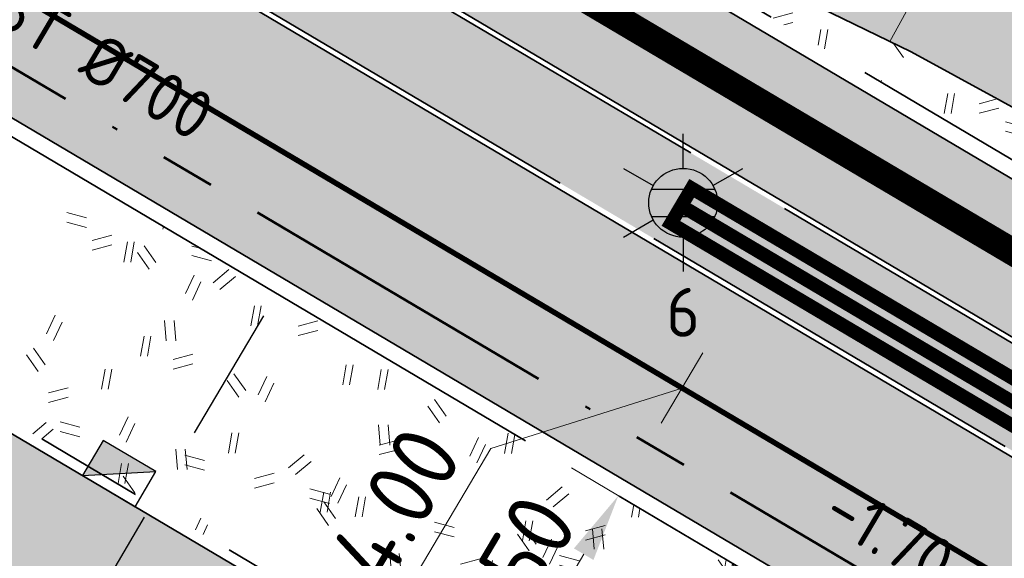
# Model space of a CAD drawing. Header units: metres. Extents: x 90794 to 91984, y 464666 to 465269.
# Tile 4 of 81: x 90899 to 90917, y 465027 to 465037. Entities that reach past the tile are written whole.
import ezdxf
from ezdxf.enums import TextEntityAlignment as Align

# ---------------------------------------------------------------- set-up
doc = ezdxf.new("R2010")
doc.units = ezdxf.units.M
for name, pattern in [('NLCS-HIDDEN', [4, 2, -2]), ('RI-BETON_700', [10, 6, -1, 1, -1, 0, -1]), ('RI-HWA_KOLKAANSLUITING', [4.3, 2.5, -1.8]), ('VH-GAZONBAND_100X200', [9.5, 7.5, -2]), ('VH-TROTTOIRBAND_180-200X250_A', [17, 7, -2, 2, -2, 2, -2]), ('VH-TROTTOIRBAND_280-300', [26, 12, -2, 4, -2, 4, -2]), ('VW-30-270_STREEP', [3, 0.3, -2.7]), ('XX-AFBREEK', [7, 4, -1, 1, -1])]:
    doc.linetypes.add(name, pattern=pattern)
for name, color, linetype, lineweight in [('N-OI-RI-HWA_STROOMRICHTING-S', 150, 'Continuous', 25), ('N-OI-RI-HWA_TRANSPORTLEIDING_BETON_700-G', 150, 'RI-BETON_700', 50), ('N-WE-GR-GRAS_RUIGGRAS-A-500', 62, 'Continuous', 18), ('N-WE-GW-HELOFYTENFILTER-A-500', 62, 'Continuous', 18), ('N-WE-GW-TALUDARCERING_LANG-G', 90, 'Continuous', 18), ('N-WE-GW-WADI_TALUD-A-500', 62, 'Continuous', 18), ('N-WE-IE-MEUBILAIR_WEGMEUBILAIR_LICHTMAST-S', 7, 'Continuous', 25), ('N-WE-RI-HWA_KOLK_TROTTOIRKOLK-S', 150, 'Continuous', 25), ('N-WE-RI-HWA_KOLKAANSLUITING_PVC-G', 150, 'RI-HWA_KOLKAANSLUITING', 25), ('N-WE-RI-ITR_RETENTIE_WADI_INSTEEK-G', 120, 'Continuous', 35), ('N-WE-VH-KANTOPSLUITING_GAZONBAND_100X200-G', 90, 'VH-GAZONBAND_100X200', 35), ('N-WE-VH-KANTOPSLUITING_TROTTOIRBAND_180 200X250-G', 210, 'VH-TROTTOIRBAND_180-200X250_A', 35), ('N-WE-VH-KANTOPSLUITING_TROTTOIRBAND_280 300_240-G', 210, 'VH-TROTTOIRBAND_280-300', 35), ('N-WE-VH-M', 7, 'Continuous', 18), ('N-WE-VH-VERHARDING-G', 7, 'Continuous', 35), ('N-WE-VW-VERKANTING-S', 80, 'Continuous', 18)]:
    doc.layers.add(name, color=color, linetype=linetype, lineweight=lineweight)
for name, color, linetype, lineweight, true_color in [('N-WE-GR-GRAS_KRUIDENRIJK-A-500', 7, 'Continuous', 18, 0x008020), ('N-WE-OG-WEG_PARKEERPLAATS_FIETSPAD-A-500', 7, 'Continuous', 18, 0xebde94), ('N-WE-OG-WEG_PARKEERPLAATS_HOOFDRIJBAAN-A-500', 7, 'Continuous', 18, 0x848483), ('N-WE-OG-WEG_VOETPAD-A-500', 7, 'Continuous', 18, 0xd7bd28), ('N-WE-VW-MARKERING_LANGS_STREEP_30270-G', 7, 'VW-30-270_STREEP', 13, 0xfcfcfc)]:
    doc.layers.add(name, color=color, linetype=linetype, lineweight=lineweight, true_color=true_color)
doc.layers.add('N-WE-KL-TRACE_DATA-G', color=7, linetype='NLCS-HIDDEN', lineweight=35, true_color=0x006600, transparency=0.5)
doc.layers.add('N-WE-KL-TRACE_ET_OV_GROEP1-G', color=1, linetype='NLCS-HIDDEN', lineweight=35, true_color=0xff0000, transparency=0.5)
doc.layers.get('0').freeze()
doc.styles.add('NLCS-ISO', font='NLCS-ISO.ttf')
doc.styles.add('NLCS-ISO-M500-T25', font='NLCS-ISO.ttf', dxfattribs={"height": 1.25})
doc.dimstyles.new('NLCS-M500-T25-PIJL_L2_H1', dxfattribs={"dimscale": 0.5, "dimtxt": 2.5, "dimasz": 2.5, "dimexe": 2, "dimexo": 2, "dimgap": 0.7, "dimtad": 1, "dimzin": 0, "dimdsep": 46, "dimtxsty": 'NLCS-ISO-M500-T25', "dimcen": 0, "dimdle": 2, "dimclrd": 256, "dimclre": 256, "dimclrt": 256, "dimadec": 1, "dimazin": 0, "dimtfac": 1, "dimtdec": 3, "dimtofl": 0, "dimtmove": 0, "dimatfit": 3, "dimfxl": 2, "dimfxlon": 1, "dimtfillclr": 256, "dimtolj": 1, "dimtzin": 0, "dimlwd": -1, "dimlwe": -1, "dimarcsym": 0})

# ---------------------------------------------------------------- blocks, each defined once
blk = doc.blocks.new('*D17')
at = {"layer": 'Defpoints', "color": 0, "transparency": 16777216}
for p in [(90906.26537429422, 465030.4871694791), (90909.81062505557, 465028.3881342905), (90903.97276252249, 465026.6149696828)]:
    blk.add_point(p, dxfattribs=at)
at = {"layer": 'N-WE-VH-M', "transparency": 16777216}
for p, q in [((90908.95013621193, 465028.8976035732), (90910.67111389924, 465027.8786650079)), ((90908.1548498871, 465025.5915455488), (90909.17378845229, 465027.312523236)), ((90906.65752444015, 465025.0254037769), (90908.37850212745, 465024.0064652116))]:
    blk.add_line(p, q, dxfattribs=at)
for points in [[(90908.9945199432, 465027.4186626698), (90909.35305696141, 465027.2063838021), (90909.81062505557, 465028.3881342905)], [(90907.975581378, 465025.6976849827), (90908.33411839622, 465025.485406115), (90907.51801328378, 465024.5159344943)]]:
    blk.add_solid(points, dxfattribs=at)
at = {"layer": 'N-WE-VH-M', "transparency": 16777216, "insert": (90907.82534254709, 465026.948766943), "char_height": 1.25, "attachment_point": 5, "rotation": 59.37151460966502, "style": 'NLCS-ISO-M500-T25'}
blk.add_mtext('\\A1;4.50', dxfattribs=at)
blk = doc.blocks.new('*D18')
at = {"layer": 'Defpoints', "color": 0, "transparency": 16777216}
for p in [(90908.45609220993, 465034.1872715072), (90912.00134297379, 465032.0882363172), (90906.41821507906, 465030.7453161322)]:
    blk.add_point(p, dxfattribs=at)
at = {"layer": 'N-WE-VH-M', "transparency": 16777216}
for p, q in [((90911.14085413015, 465032.5977055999), (90912.86183181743, 465031.5787670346)), ((90910.60030244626, 465029.7218919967), (90911.3645063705, 465031.0126252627)), ((90910.9824044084, 465030.3672586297), (90907.46522100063, 465029.2566429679)), ((90907.46522100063, 465029.2566429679), (90905.64386831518, 465026.1803953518)), ((90909.10297699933, 465029.1557502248), (90910.82395468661, 465028.1368116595))]:
    blk.add_line(p, q, dxfattribs=at)
for points in [[(90911.18523786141, 465031.1187646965), (90911.5437748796, 465030.9064858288), (90912.00134297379, 465032.0882363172)], [(90910.42103393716, 465029.8280314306), (90910.77957095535, 465029.6157525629), (90909.96346584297, 465028.6462809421)]]:
    blk.add_solid(points, dxfattribs=at)
at = {"layer": 'N-WE-VH-M', "transparency": 16777216, "insert": (90905.71556803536, 465028.2152517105), "char_height": 1.25, "attachment_point": 5, "rotation": 59.37151460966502, "style": 'NLCS-ISO-M500-T25'}
blk.add_mtext('\\A1;4.00', dxfattribs=at)
blk = doc.blocks.new('*U91')
blk.add_solid([(4.999999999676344, 0.6000000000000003), (4.999999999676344, 1.480297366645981e-16), (0.999999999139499, -1.036208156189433e-15)])
blk = doc.blocks.new('N-SRI-KOLK_TROTTOIR-SO')
blk.add_hatch(color=256).paths.add_polyline_path([(1.125000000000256, 1.499999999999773), (-1.124999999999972, 1.499999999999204), (-1.124999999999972, 5.684341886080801e-13)])
blk.add_line((-1.124999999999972, 0), (1.124999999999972, 1.499999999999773))
at = {"flags": 128}
blk.add_lwpolyline([(-1.124999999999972, 0), (1.124999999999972, 0), (1.124999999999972, 1.499999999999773), (-1.124999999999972, 1.499999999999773)], close=True, dxfattribs=at)
blk = doc.blocks.new('*U204')
blk.add_solid([(-4.999999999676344, 0.6000000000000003), (-4.999999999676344, 1.480297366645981e-16), (-2.300000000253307, -1.228646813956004e-15)])
blk = doc.blocks.new('*U192')
at = {"color": 0, "style": 'NLCS-ISO'}
for tag, p in [('BOB_LINKS', (-30.20362871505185, 3.427863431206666)), ('BOB_RECHTS', (33.8277674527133, 3.427863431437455)), ('RIOOLINFO', (-6.888711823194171e-12, 1.91139583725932))]:
    blk.add_attdef(tag, text='', height=1.8, dxfattribs=at).set_placement(p, align=Align.MIDDLE_CENTER)
blk = doc.blocks.new('N-SIE-WEG_LICHTMAST-SO')
h = blk.add_hatch(color=256)
h.paths.add_polyline_path([(1.162672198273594, 0.5, 0.6585046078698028), (-1.162672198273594, 0.5)])
h.paths.add_polyline_path([(-1.162672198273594, -0.5, 0.6585046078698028), (1.162672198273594, -0.5)])
at = {"flags": 128}
for points in [[(8.349587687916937e-10, 1.265625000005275), (1.669846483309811e-09, 2.53125000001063)], [(-2.192125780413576, 1.265625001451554), (-1.096064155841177, 0.6328125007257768)], [(1.096064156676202, 0.6328124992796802), (2.192125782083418, 1.26562499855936)], [(-1.162672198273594, 0.5), (1.162672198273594, 0.5)], [(-2.192125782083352, -1.26562499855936), (-1.096064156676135, -0.6328124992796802)], [(-1.162672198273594, -0.5), (1.162672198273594, -0.5)], [(2.192125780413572, -1.265625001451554), (1.096064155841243, -0.6328125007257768)], [(-8.349587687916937e-10, -1.265625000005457), (-1.669775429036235e-09, -2.53125000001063)]]:
    blk.add_lwpolyline(points, dxfattribs=at)
at = {"ltscale": 0.5}
blk.add_circle((0, 0), 1.265625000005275, dxfattribs=at)
at = {"style": 'NLCS-ISO'}
blk.add_attdef('TYPE', text='', height=1.8, dxfattribs=at).set_placement((-2.465625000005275, 0), align=Align.MIDDLE_RIGHT)

msp = doc.modelspace()

# ---------------------------------------------------------------- hatches: boundary and pattern name
at = {"layer": 'N-WE-GR-GRAS_KRUIDENRIJK-A-500'}
h = msp.add_hatch(dxfattribs=at)
h.set_pattern_fill('AGR-KRUIDEN-SO', color=256, scale=0.1, pattern_type=2)
h.set_pattern_definition([(90, (0.5094692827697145, 0.8604888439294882), (-0.707106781, 0.707106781), [0.1875, -1.226713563]), (45, (0.5094692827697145, 0.8604888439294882), (-0.7071067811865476, 0.7071067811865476), [0.1875, -0.8125]), (135, (0.5094692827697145, 0.8604888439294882), (-0.7071067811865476, -0.7071067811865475), [0.1875, -0.8125])])
edge = h.paths.add_edge_path()
edge.add_arc((90877.96889997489, 465052.8188761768), 0.4000000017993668, 149.3715146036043, 239.371514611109)
edge.add_line((90877.76511226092, 465052.4746806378), (90897.36705131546, 465040.8689684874))
edge.add_arc((90897.57083902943, 465041.2131640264), 0.400000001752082, 239.3715146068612, 329.3715146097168)
edge.add_line((90897.9150345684, 465041.0093763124), (90897.96598149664, 465041.0954251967))
edge.add_arc((90897.62178595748, 465041.2992129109), 0.4000000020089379, 329.3715146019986, 405.3964201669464)
edge.add_line((90897.90266497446, 465041.584005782), (90895.67502790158, 465043.7810288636))
edge.add_arc((90894.34085257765, 465042.4282627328), 1.899999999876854, 45.39642016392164, 59.37151461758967)
edge.add_line((90895.30884421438, 465044.0631915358), (90881.55551492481, 465052.2061196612))
edge.add_arc((90880.58752328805, 465050.5711908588), 1.89999999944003, 59.37151460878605, 73.34660905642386)
edge.add_line((90881.13202767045, 465052.3914971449), (90878.13447940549, 465053.2881474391))
edge.add_arc((90878.01984690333, 465052.9049250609), 0.4000000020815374, 73.34660906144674, 149.3715145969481)
edge.add_line((90877.67565136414, 465053.1087127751), (90877.6247044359, 465053.0226638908))
edge = h.paths.add_edge_path()
edge.add_arc((90922.75419099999, 465025.6055889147), 1.899999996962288, 45.39642015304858, 59.37151462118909)
edge.add_line((90923.72218263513, 465027.2405177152), (90904.59940633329, 465038.5625321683))
edge.add_arc((90903.63141469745, 465036.9276033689), 1.899999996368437, 59.37151458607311, 73.34660905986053)
edge.add_line((90904.17591907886, 465038.7479096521), (90901.1783708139, 465039.6445599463))
edge.add_arc((90901.06373831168, 465039.2613375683), 0.40000000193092, 73.3466090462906, 149.3715146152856)
edge.add_line((90900.71954277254, 465039.4651252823), (90900.66859584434, 465039.3790763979))
edge.add_arc((90901.01279138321, 465039.1752886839), 0.4000000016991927, 149.3715145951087, 239.3715146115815)
edge.add_line((90900.80900366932, 465038.831093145), (90925.78038973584, 465024.0462946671))
edge.add_arc((90925.98417744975, 465024.3904902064), 0.4000000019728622, 239.3715146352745, 329.3715145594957)
edge.add_line((90926.32837298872, 465024.186702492), (90926.37931991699, 465024.2727513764))
edge.add_arc((90926.03512437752, 465024.4765390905), 0.4000000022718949, 329.3715146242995, 405.3964201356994)
edge.add_line((90926.31600339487, 465024.7613319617), (90924.08836632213, 465026.9583550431))
edge = h.paths.add_edge_path()
edge.add_arc((90833.12668940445, 465078.6713076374), 1.89999999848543, 59.37151459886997, 72.80267784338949)
edge.add_line((90833.6884498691, 465080.486362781), (90830.69132263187, 465081.4139751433))
edge.add_arc((90830.57305727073, 465081.0318582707), 0.4000000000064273, 72.80267783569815, 232.7460180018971)
edge.add_arc((90842.37736878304, 465096.5530769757), 19.90000000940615, 232.7460179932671, 239.371514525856)
edge.add_line((90832.23893002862, 465079.4293489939), (90871.74169035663, 465056.0409656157))
edge.add_arc((90871.94547807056, 465056.3851611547), 0.4000000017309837, 239.3715146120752, 329.3715146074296)
edge.add_line((90872.2896736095, 465056.1813734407), (90872.34062053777, 465056.2674223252))
edge.add_arc((90871.99642499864, 465056.4712100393), 0.4000000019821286, 329.3715146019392, 405.3964201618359)
edge.add_line((90872.27730401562, 465056.7560029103), (90870.04966694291, 465058.9530259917))
edge.add_arc((90868.71549161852, 465057.6002598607), 1.900000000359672, 45.39642015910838, 59.37151460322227)
edge.add_line((90869.68348325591, 465059.2351886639), (90834.09468104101, 465080.3062364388))
edge = h.paths.add_edge_path()
edge.add_line((90974.42167613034, 464995.2472678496), (90975.28777391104, 464996.7100988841))
edge.add_line((90975.28777391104, 464996.7100988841), (90935.59421430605, 465020.2114487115))
edge.add_arc((90934.62622266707, 465018.5765199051), 1.900000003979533, 59.3715146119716, 73.34660902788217)
edge.add_line((90935.17072705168, 465020.3968261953), (90932.17317878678, 465021.2934764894))
edge.add_arc((90932.05854628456, 465020.9102541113), 0.4000000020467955, 73.34660905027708, 149.3715145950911)
edge.add_line((90931.71435074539, 465021.1140418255), (90931.66340381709, 465021.0279929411))
edge.add_arc((90932.00759935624, 465020.8242052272), 0.4000000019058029, 149.371514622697, 239.3715146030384)
edge.add_line((90931.80381164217, 465020.4800096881), (90974.42167613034, 464995.2472678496))
at = {"layer": 'N-WE-GR-GRAS_RUIGGRAS-A-500'}
h = msp.add_hatch(dxfattribs=at)
h.set_pattern_fill('AGR-GRAS_RUIGGRAS-SO', color=256, scale=0.025, pattern_type=2)
h.set_pattern_definition([(40, (0, 0), (-1.387956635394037, 3.40429161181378), [0.3749999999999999, -4]), (40, (0.125, -0.125), (-1.387956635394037, 3.40429161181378), [0.3749999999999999, -4]), (95, (0.75, -0.125), (-3.931830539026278, 1.914604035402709), [0.375, -2]), (95, (0.925, -0.125), (-3.931830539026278, 1.914604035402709), [0.375, -2]), (125, (1, 0.5), (-3.686609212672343, 0.4705449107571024), [0.375, -2.5]), (125, (1.125, 0.625), (-3.686609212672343, 0.4705449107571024), [0.375, -2.5]), (15, (0, 0.625), (0.8018411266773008, 2.803043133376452), [0.375, -2]), (15, (0, 0.8), (0.8018411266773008, 2.803043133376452), [0.375, -2]), (165, (0, 0.625), (-2.419460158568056, -3.233993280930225), [0.375, -2]), (165, (0, 0.8), (-2.419460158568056, -3.233993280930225), [0.375, -2]), (65, (0, 0), (-1.337170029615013, 1.86483278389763), [0.375, -2.5]), (65, (0.125, -0.125), (-1.337170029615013, 1.86483278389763), [0.375, -2.5]), (80, (0.75, -0.125), (-3.302320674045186, 2.866998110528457), [0.3749999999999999, -2]), (80, (0.875, -0.125), (-3.302320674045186, 2.866998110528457), [0.3749999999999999, -2]), (80, (0.25, 0.5), (-2.331783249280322, 1.172726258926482), [0.3749999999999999, -2]), (80, (0.375, 0.5), (-2.331783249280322, 1.172726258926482), [0.3749999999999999, -2])])
edge = h.paths.add_edge_path()
edge.add_line((90887.64996337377, 465036.2792027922), (90895.36557327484, 465036.9406102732))
edge.add_line((90895.36557327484, 465036.9406102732), (90875.39228043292, 465048.7661897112))
edge.add_arc((90880.9184461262, 465047.0050841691), 5.800000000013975, 162.323705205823, 239.3715146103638)
edge.add_line((90877.96352428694, 465042.0142488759), (90887.64996337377, 465036.2792027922))
h.paths.add_polyline_path([(90912.73750163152, 465026.6552196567), (90898.32714909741, 465035.1871512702), (90890.61153919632, 465034.5257437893), (90910.44488985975, 465022.7830198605)])
edge = h.paths.add_edge_path()
edge.add_line((90915.74921247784, 465024.8720772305), (90913.45660070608, 465020.9998774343))
edge.add_line((90913.45660070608, 465020.9998774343), (90916.51342448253, 465019.1900250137))
edge.add_arc((90919.46834632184, 465024.1808603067), 5.799999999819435, 239.3715146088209, 316.4193240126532)
edge.add_line((90923.66989188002, 465020.1824837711), (90915.74921247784, 465024.8720772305))
h = msp.add_hatch(dxfattribs=at)
h.set_pattern_fill('AGR-GRAS_RUIGGRAS-SO', color=256, scale=0.025, pattern_type=2)
h.set_pattern_definition([(40, (90932.96437311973, 465018.5145333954), (-1.387956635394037, 3.40429161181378), [0.3749999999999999, -4]), (40, (90933.08937311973, 465018.3895333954), (-1.387956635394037, 3.40429161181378), [0.3749999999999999, -4]), (95, (90933.71437311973, 465018.3895333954), (-3.931830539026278, 1.914604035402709), [0.375, -2]), (95, (90933.88937311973, 465018.3895333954), (-3.931830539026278, 1.914604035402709), [0.375, -2]), (125, (90933.96437311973, 465019.0145333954), (-3.686609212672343, 0.4705449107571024), [0.375, -2.5]), (125, (90934.08937311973, 465019.1395333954), (-3.686609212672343, 0.4705449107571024), [0.375, -2.5]), (15, (90932.96437311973, 465019.1395333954), (0.8018411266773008, 2.803043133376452), [0.375, -2]), (15, (90932.96437311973, 465019.3145333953), (0.8018411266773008, 2.803043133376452), [0.375, -2]), (165, (90932.96437311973, 465019.1395333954), (-2.419460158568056, -3.233993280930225), [0.375, -2]), (165, (90932.96437311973, 465019.3145333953), (-2.419460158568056, -3.233993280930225), [0.375, -2]), (65, (90932.96437311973, 465018.5145333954), (-1.337170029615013, 1.86483278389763), [0.375, -2.5]), (65, (90933.08937311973, 465018.3895333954), (-1.337170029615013, 1.86483278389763), [0.375, -2.5]), (80, (90933.71437311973, 465018.3895333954), (-3.302320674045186, 2.866998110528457), [0.3749999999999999, -2]), (80, (90933.83937311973, 465018.3895333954), (-3.302320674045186, 2.866998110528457), [0.3749999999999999, -2]), (80, (90933.21437311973, 465019.0145333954), (-2.331783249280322, 1.172726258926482), [0.3749999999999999, -2]), (80, (90933.33937311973, 465019.0145333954), (-2.331783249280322, 1.172726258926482), [0.3749999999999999, -2])])
h.paths.add_polyline_path([(90925.29247900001, 465032.5713220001), (90923.475681, 465032.916162), (90919.310232, 465034.297053), (90915.19136499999, 465036.546513), (90911.8489, 465038.178305), (90908.82176, 465040.188428), (90906.11808500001, 465042.78519), (90903.91096000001, 465045.496229), (90903.71200899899, 465045.6298932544), (90902.33079518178, 465043.2758851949), (90928.55419285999, 465027.7498087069), (90936.56907962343, 465041.286877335), (90936.13883520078, 465041.5416119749), (90929.27025432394, 465029.9406432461, -0.2974007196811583), (90927.55480986, 465029.0948105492), (90926.248344, 465029.252414), (90925.280276, 465030.570351)])
at = {"layer": 'N-WE-GW-HELOFYTENFILTER-A-500'}
h = msp.add_hatch(dxfattribs=at)
h.set_pattern_fill('AGR-GRAS_SPORTVELD-SO', color=256, scale=0.2, angle=45, pattern_type=2)
h.set_pattern_definition([(104.371514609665, (90932.96437311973, 465018.5145333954), (-0.1734837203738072, 0.03748802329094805), [0, -0.15875])])
edge = h.paths.add_edge_path()
edge.add_line((90974.2872411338, 465116.7694598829), (90958.45424641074, 465126.1436946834))
edge.add_line((90958.45424641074, 465126.1436946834), (90956.67110392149, 465123.1319837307))
edge.add_line((90956.67110392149, 465123.1319837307), (90972.50409864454, 465113.7577489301))
edge.add_arc((90971.48516007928, 465112.0367712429), 1.999999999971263, -30.628485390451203, 59.37151460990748, ccw=False)
edge.add_line((90973.20613776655, 465111.0178326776), (90965.10557617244, 465097.3360600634))
edge.add_line((90965.10557617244, 465097.3360600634), (90968.1172871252, 465095.5529175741))
edge.add_line((90968.1172871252, 465095.5529175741), (90976.21784871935, 465109.2346901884))
edge.add_arc((90971.48516007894, 465112.0367712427), 5.50000000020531, 329.3715146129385, 419.3715146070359)
h.paths.add_polyline_path([(90963.83190296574, 465095.1848379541), (90948.54782448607, 465069.3701726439), (90951.55953543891, 465067.5870301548), (90966.84361391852, 465093.4016954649)])
edge = h.paths.add_edge_path()
edge.add_arc((90938.65685211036, 465049.2294659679), 1.750000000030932, 329.3715146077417, 509.3715146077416)
edge.add_line((90937.15099663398, 465050.1210372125), (90934.14606281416, 465045.045732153))
edge.add_line((90934.14606281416, 465045.045732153), (90937.15777376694, 465043.2625896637))
edge.add_line((90937.15777376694, 465043.2625896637), (90940.16270758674, 465048.3378947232))
edge = h.paths.add_edge_path()
edge.add_arc((90944.12855220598, 465058.4711161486), 1.750000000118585, 149.3715146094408, 329.3715146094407)
edge.add_line((90945.63440768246, 465057.5795449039), (90950.28586223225, 465065.4358080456))
edge.add_line((90950.28586223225, 465065.4358080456), (90947.27415127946, 465067.2189505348))
edge.add_line((90947.27415127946, 465067.2189505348), (90942.6226967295, 465059.3626873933))
edge = h.paths.add_edge_path()
edge.add_arc((90899.12498568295, 465085.1163596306), 1.750000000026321, 149.371514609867, 329.3715146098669)
edge.add_line((90900.63084115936, 465084.224788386), (90915.47168136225, 465109.2908284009))
edge.add_line((90915.47168136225, 465109.2908284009), (90912.45997040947, 465111.0739708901))
edge.add_line((90912.45997040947, 465111.0739708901), (90897.61913020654, 465086.0079308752))
edge = h.paths.add_edge_path()
edge.add_arc((90927.76439884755, 465030.8322144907), 1.750000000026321, 149.371514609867, 329.3715146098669)
edge.add_line((90929.27025432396, 465029.9406432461), (90936.13883520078, 465041.5416119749))
edge.add_line((90936.13883520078, 465041.5416119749), (90933.12712424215, 465043.3247544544))
edge.add_line((90933.12712424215, 465043.3247544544), (90926.25854337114, 465031.7237857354))
edge = h.paths.add_edge_path()
edge.add_arc((90882.7608323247, 465057.4774579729), 1.750000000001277, 149.3715146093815, 329.3715146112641)
edge.add_line((90884.2666878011, 465056.5858867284), (90895.15914106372, 465074.9831382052))
edge.add_arc((90893.65328558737, 465075.8747094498), 1.749999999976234, 329.3715146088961, 509.3715146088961)
edge.add_line((90892.14743011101, 465076.7662806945), (90881.25497684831, 465058.3690292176))
edge = h.paths.add_edge_path()
edge.add_line((90954.08963739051, 465124.6603915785), (90955.87277987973, 465127.6721025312))
edge.add_line((90955.87277987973, 465127.6721025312), (90935.73734093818, 465139.5936837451))
edge.add_arc((90932.9352598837, 465134.8609951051), 5.49999999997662, 59.37151461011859, 149.3715146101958)
edge.add_line((90928.20257124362, 465137.6630761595), (90913.73364361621, 465113.2251929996))
edge.add_line((90913.73364361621, 465113.2251929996), (90916.74535456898, 465111.4420505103))
edge.add_line((90916.74535456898, 465111.4420505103), (90931.21428219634, 465135.8799336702))
edge.add_arc((90932.93525988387, 465134.8609951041), 2.000000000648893, 59.37151462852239, 149.3715145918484, ccw=False)
edge.add_line((90933.95419844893, 465136.5819727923), (90954.08963739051, 465124.6603915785))
at = {"layer": 'N-WE-GW-WADI_TALUD-A-500'}
h = msp.add_hatch(dxfattribs=at)
h.set_pattern_fill('AGR-GRAS_01-SO', color=256, scale=0.04, pattern_type=2)
h.set_pattern_definition([(0, (90932.96437311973, 465018.5145333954), (1, 1), [0.12, -0.8]), (45, (90933.36437311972, 465018.7145333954), (-0.1131370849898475, 1.866761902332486), [0.12, -0.8]), (29.99999999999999, (90933.04437311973, 465018.6345333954), (0.2274613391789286, 1.286025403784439), [0.12, -0.8]), (15, (90933.28437311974, 465018.9945333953), (0.3856270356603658, 0.7244941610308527), [0.12, -0.8]), (135, (90933.12437311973, 465020.5145333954), (-0.02828427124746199, -0.6505382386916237), [0.12, -0.8]), (150, (90934.16437311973, 465018.9145333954), (0.2156921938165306, -0.5864101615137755), [0.12, -0.8]), (165, (90933.20437311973, 465018.5545333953), (0.1434520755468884, -0.7010146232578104), [0.12, -0.8]), (85, (90933.36437311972, 465018.9145333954), (-0.872677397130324, 1.040016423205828), [0.12, -0.8]), (99.99999999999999, (90932.96437311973, 465018.5145333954), (-1.112117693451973, 0.7787131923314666), [0.12, -0.7999999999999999])])
h.paths.add_polyline_path([(90911.010855, 465044.283441), (90908.509699, 465046.401213), (90905.692764, 465048.2385270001), (90905.33567557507, 465048.3971144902), (90903.71200899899, 465045.6298932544), (90903.91096000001, 465045.496229), (90906.11808500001, 465042.78519), (90908.82176, 465040.188428), (90911.8489, 465038.178305), (90915.19136499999, 465036.546513), (90919.310232, 465034.297053), (90923.475681, 465032.916162), (90925.29247900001, 465032.5713220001), (90925.280276, 465030.570351), (90926.248344, 465029.252414), (90927.55480986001, 465029.0948105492, -0.5415437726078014), (90926.25854337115, 465031.7237857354), (90927.43801167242, 465033.7158966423), (90927.44019600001, 465034.641074), (90922.795039, 465035.575625), (90921.12375, 465036.287153), (90919.552278, 465037.333252), (90916.666756, 465039.518462), (90913.805978, 465041.8163250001)])
h.paths.add_polyline_path([(90921.63228709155, 465034.6315182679), (90922.59066994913, 465034.3460321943), (90922.30518387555, 465033.3876493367), (90921.3468010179, 465033.6731354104)], flags=16)
h.paths.add_polyline_path([(90923.87256614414, 465048.8040968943), (90923.58632627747, 465048.3263182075), (90923.63350062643, 465048.3006710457), (90924.12116182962, 465048.0308863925), (90924.60841344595, 465047.7564782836), (90925.09326527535, 465047.4755686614), (90925.57206529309, 465047.1850317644), (90926.04111798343, 465046.881709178), (90926.49672783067, 465046.5624424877), (90926.935199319, 465046.2240732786), (90927.35283693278, 465045.8634431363), (90927.74596081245, 465045.4774085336), (90928.11448908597, 465045.0662472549), (90928.4665089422, 465044.638005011), (90928.8112351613, 465044.2017997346), (90929.15788252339, 465043.7667493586), (90929.51552691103, 465043.341835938), (90929.88808720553, 465042.9309966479), (90930.2729202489, 465042.5317492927), (90930.66695785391, 465042.1411958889), (90931.06713183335, 465041.7564384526), (90931.470374, 465041.374579), (90931.79210081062, 465041.0699123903), (90933.12712424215, 465043.3247544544)])
h.paths.add_polyline_path([(90907.3500579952, 465060.2722030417), (90906.95397622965, 465060.6097413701), (90906.55933567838, 465060.9505946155), (90906.16223392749, 465061.2885221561), (90905.75876856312, 465061.6172833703), (90905.34504041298, 465061.9306426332), (90904.91860219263, 465062.2246023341), (90904.48074080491, 465062.5009209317), (90904.03333523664, 465062.7622695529), (90903.57826447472, 465063.0113193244), (90903.11740750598, 465063.2507413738), (90902.65264331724, 465063.4832068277), (90902.1858508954, 465063.7113868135), (90901.71890601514, 465063.9379579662), (90901.25351518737, 465064.1658871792), (90900.79113523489, 465064.3985695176), (90900.33320291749, 465064.6394344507), (90899.88115499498, 465064.8919114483), (90899.43642822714, 465065.1594299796), (90899.00045489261, 465065.4454090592), (90898.57244732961, 465065.748088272), (90898.14581550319, 465066.0521694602), (90897.71303313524, 465066.3401700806), (90897.26657394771, 465066.5946075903), (90896.79899213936, 465066.7981664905), (90896.30788598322, 465066.9440011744), (90895.79879854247, 465067.04175689), (90895.27797130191, 465067.1025285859), (90894.75164574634, 465067.1374112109), (90894.22589488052, 465067.1572613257), (90893.70340664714, 465067.1681458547), (90893.1837356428, 465067.1716982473), (90892.66631842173, 465067.1693849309), (90892.15059153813, 465067.1626723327), (90891.63599154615, 465067.1530268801), (90891.121955, 465067.141915), (90890.50874287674, 465067.1286592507), (90889.53706885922, 465065.4875109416), (90889.73843866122, 465065.3662523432), (90890.22635955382, 465065.0992277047), (90890.72913690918, 465064.8768291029), (90891.25246875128, 465064.7161901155), (90891.79349700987, 465064.6088313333), (90892.34672354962, 465064.5383702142), (90892.90664948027, 465064.4884219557), (90893.46777591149, 465064.4426017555), (90894.02460395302, 465064.3845248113), (90894.57163471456, 465064.2978063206), (90895.10342620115, 465064.1662245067), (90895.61801423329, 465063.9835227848), (90896.11886242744, 465063.7589971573), (90896.6099056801, 465063.5032940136), (90897.09507888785, 465063.227059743), (90897.57831694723, 465062.9409407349), (90898.06355475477, 465062.6555833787), (90898.55472720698, 465062.3816340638), (90899.05545030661, 465062.1290059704), (90899.5648029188, 465061.8971803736), (90900.07848737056, 465061.6778751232), (90900.59212558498, 465061.4626232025), (90901.10133948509, 465061.2429575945), (90901.60175099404, 465061.0104112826), (90902.0889820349, 465060.75651725), (90902.55873332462, 465060.4729490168), (90903.01055825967, 465060.1582517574), (90903.44952672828, 465059.8208098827), (90903.88113367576, 465059.4697659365), (90904.31087404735, 465059.114262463), (90904.74424278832, 465058.7634420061), (90905.18673484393, 465058.42644711), (90905.64382978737, 465058.1123953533), (90906.11761982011, 465057.8249030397), (90906.60257536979, 465057.5552082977), (90907.09212558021, 465057.2928581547), (90907.58075009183, 465057.0290608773), (90907.97148427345, 465056.8141448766), (90909.24618548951, 465058.9667390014), (90909.02661852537, 465059.0796361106), (90908.58597471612, 465059.3418837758), (90908.16215482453, 465059.6320336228), (90907.75148338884, 465059.944220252)])
h.paths.add_polyline_path([(90902.141602, 465049.815643), (90899.215952, 465051.321182), (90895.56193899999, 465051.812933), (90892.08356200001, 465052.609142), (90890.472025, 465053.435879), (90888.828406, 465055.031847), (90887.494087, 465057.128437), (90886.315666, 465058.323756), (90885.29544347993, 465058.3234454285), (90884.2666878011, 465056.5858867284, -0.2592513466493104), (90882.7985623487, 465055.7278647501), (90884.19504800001, 465055.7579800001), (90884.75248200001, 465055.942616), (90885.162565, 465055.778825), (90887.24222300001, 465053.276437), (90890.27356, 465050.943138), (90893.152517, 465049.910616), (90896.839915, 465049.096151), (90900.628562, 465047.7014920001), (90902.02119322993, 465046.7658595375), (90903.47619747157, 465049.2229322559)])
h.paths.add_polyline_path([(90888.3231718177, 465053.8394625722), (90887.5841380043, 465053.1657942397), (90886.91046967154, 465053.9048280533), (90887.64950348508, 465054.5784963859)], flags=16)
h.paths.add_polyline_path([(90921.15367547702, 465053.2934388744), (90920.71820330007, 465053.5775112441), (90920.28733602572, 465053.8690059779), (90919.8574323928, 465054.1611100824), (90919.42485114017, 465054.4470105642), (90918.98595100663, 465054.71989443), (90918.53709073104, 465054.9729486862), (90918.07488109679, 465055.1998475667), (90917.5999377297, 465055.4020070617), (90917.1160831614, 465055.5870424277), (90916.62722990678, 465055.7627428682), (90916.13729048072, 465055.9368975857), (90915.65017739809, 465056.1172957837), (90915.16968384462, 465056.3114906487), (90914.69665279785, 465056.5212002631), (90914.22885804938, 465056.7420722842), (90913.76393025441, 465056.9694712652), (90913.29950006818, 465057.1987617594), (90912.83319814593, 465057.42530832), (90912.36265514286, 465057.6444755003), (90911.88559142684, 465057.8517896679), (90911.77670430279, 465057.8959474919), (90911.28871502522, 465056.6831066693, 0.4141256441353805), (90912.23646310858, 465054.4583345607), (90920.58499185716, 465051.0963728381, 0.372450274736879), (90922.7013145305, 465051.8218195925), (90925.06360252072, 465050.4231807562), (90928.52942211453, 465048.3711743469), (90928.4522920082, 465048.4435733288), (90928.07026988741, 465048.8007533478), (90927.68618577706, 465049.1550569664), (90927.29863452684, 465049.5042122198), (90926.90621098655, 465049.8459471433), (90926.50751000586, 465050.1779897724), (90926.10112643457, 465050.4980681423), (90925.68565512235, 465050.8039102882), (90925.25969091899, 465051.0932442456), (90924.8218303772, 465051.3638008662), (90924.37182044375, 465051.6152138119), (90923.91255571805, 465051.8523231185), (90923.44746428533, 465052.0808512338), (90922.97997423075, 465052.3065206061), (90922.51351363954, 465052.5350536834), (90922.05151059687, 465052.7721729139), (90921.59739318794, 465053.0236007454)])
at = {"layer": 'N-WE-OG-WEG_PARKEERPLAATS_FIETSPAD-A-500'}
h = msp.add_hatch(color=256, dxfattribs=at)
h.dxf.hatch_style = 1
edge = h.paths.add_edge_path()
edge.add_line((90973.02422371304, 464991.3099234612), (90975.0621008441, 464994.7518788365))
edge.add_line((90975.0621008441, 464994.7518788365), (90832.18798312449, 465079.3433000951))
edge.add_arc((90842.37736877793, 465096.5530769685), 20.00000000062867, 223.1615312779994, 239.3715146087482, ccw=False)
edge.add_line((90827.78880733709, 465082.8719266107), (90824.74766650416, 465086.1147730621))
edge.add_arc((90807.24139277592, 465069.6973926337), 23.99999999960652, 43.16153127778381, 60.06390736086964)
edge.add_line((90819.2182022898, 465090.4953741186), (90817.18519255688, 465087.0613297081))
edge.add_arc((90823.89790941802, 465083.0894431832), 7.799772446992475, 149.3873742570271, 149.4581527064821)
edge.add_arc((90807.24139277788, 465069.6973926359), 19.9999999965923, 43.161531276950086, 60.20191758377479, ccw=False)
edge.add_line((90821.82995421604, 465083.3785429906), (90824.87109504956, 465080.1356965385))
edge.add_arc((90842.37736877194, 465096.5530769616), 23.99999999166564, 223.1615312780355, 239.3711780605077)
edge.add_line((90830.14998468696, 465075.9014165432), (90973.02422371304, 464991.3099234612))
at = {"layer": 'N-WE-OG-WEG_PARKEERPLAATS_HOOFDRIJBAAN-A-500'}
h = msp.add_hatch(color=256, dxfattribs=at)
h.dxf.hatch_style = 1
edge = h.paths.add_edge_path()
edge.add_arc((90823.89811723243, 465083.0893475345), 8.000000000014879, 149.387202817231, 239.3715146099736, ccw=False)
edge.add_line((90817.01309075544, 465087.1632167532), (90804.53658693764, 465066.0773510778))
edge.add_arc((90813.14287003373, 465060.9850145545), 9.999999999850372, 59.371514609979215, 149.3872028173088, ccw=False)
edge.add_line((90818.23756286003, 465069.5899029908), (90916.54193566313, 465011.3868726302))
edge.add_arc((90920.6176899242, 465018.2707833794), 7.999999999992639, 239.3715146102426, 329.3715146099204)
edge.add_line((90927.50160067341, 465014.1950291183), (90929.28474316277, 465017.2067400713))
edge.add_line((90929.28474316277, 465017.2067400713), (90924.0495976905, 465020.3063105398))
edge.add_arc((90919.46834632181, 465024.180860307), 6.000000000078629, 239.3715146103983, 319.77744637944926, ccw=False)
edge.add_line((90916.41153062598, 465019.0179272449), (90877.86163043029, 465041.8421511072))
edge.add_arc((90880.9184461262, 465047.0050841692), 6.000000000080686, 158.965582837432, 239.3715146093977, ccw=False)
edge.add_line((90875.31825619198, 465049.1586562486), (90869.58075603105, 465052.555655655))
edge.add_arc((90864.72760781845, 465058.9154475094), 8.000000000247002, 239.37151461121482, 307.34720177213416, ccw=False)
edge.add_line((90860.65185355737, 465052.0315367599), (90819.82236297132, 465076.2054367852))
at = {"layer": 'N-WE-OG-WEG_VOETPAD-A-500'}
h = msp.add_hatch(color=256, dxfattribs=at)
h.dxf.hatch_style = 1
edge = h.paths.add_edge_path()
edge.add_line((90904.73775933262, 465038.5968305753), (90904.73739606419, 465038.5962170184))
edge.add_arc((90903.51546139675, 465036.4151907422), 2.499999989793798, 59.3715145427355, 60.739976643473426, ccw=False)
edge.add_line((90904.78913460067, 465038.5664128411), (90923.72039711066, 465027.3577878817))
edge.add_arc((90922.44672390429, 465025.2065657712), 2.500000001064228, 45.396420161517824, 59.37151463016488, ccw=False)
edge.add_line((90924.2022177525, 465026.9865212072), (90926.38622315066, 465024.832530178))
edge.add_arc((90926.03512438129, 465024.4765390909), 0.499999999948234, -30.62527297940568, 45.39642017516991, ccw=False)
edge.add_line((90926.4653830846, 465024.2218285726), (90928.40135207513, 465027.4916620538))
edge.add_line((90928.40135207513, 465027.4916620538), (90902.13923275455, 465043.040664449))
edge.add_line((90902.13923275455, 465043.040664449), (90899.94851482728, 465039.340562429))
edge.add_line((90899.94851482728, 465039.340562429), (90900.55085701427, 465038.9839339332))
edge.add_arc((90901.01279138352, 465039.1752886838), 0.5000000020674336, 149.3715146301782, 202.501616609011, ccw=False)
edge.add_line((90900.58254695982, 465039.430023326), (90900.63349388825, 465039.5160722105))
edge.add_arc((90901.06373831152, 465039.2613375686), 0.5000000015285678, 73.34660895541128, 149.3715146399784, ccw=False)
edge.add_line((90901.2070289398, 465039.74036554), (90904.14586564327, 465038.8612775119))
edge.add_arc((90903.42941250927, 465036.4661376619), 2.499999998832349, 59.37151461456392, 73.34660907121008, ccw=False)
edge.add_line((90904.7030857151, 465038.6173597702), (90904.73775933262, 465038.5968305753))

# ---------------------------------------------------------------- linework, layer by layer
at = {"layer": 'N-OI-RI-HWA_TRANSPORTLEIDING_BETON_700-G', "flags": 128}
msp.add_lwpolyline([(90917.0352168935, 465025.3911974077), (90882.61566314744, 465045.7699687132)], dxfattribs=at)
at = {"layer": 'N-WE-GW-TALUDARCERING_LANG-G'}
msp.add_line((90914.80224374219, 465036.7364820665), (90916.40555204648, 465039.7282688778), dxfattribs=at)
at = {"layer": 'N-WE-KL-TRACE_DATA-G', "const_width": 0.5, "flags": 128}
msp.add_lwpolyline([(91140.55502259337, 464943.7499174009), (91000.06116676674, 464983.7274242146), (90822.57805724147, 465088.8100036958)], dxfattribs=at)
at = {"layer": 'N-WE-KL-TRACE_ET_OV_GROEP1-G', "transparency": 33554687, "flags": 128}
msp.add_lwpolyline([(90901.82547851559, 465019.0541223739, 0.25, 0.25, 0), (90916.08341330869, 465010.612432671, 0.25, 0.25, 0.4142135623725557), (90928.27604063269, 465013.7365067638, 0.25, 0.25, 0), (90932.35179489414, 465020.6204175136, 0.25, 0.25, 0), (90932.35179489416, 465020.6204175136, 0.25, 0.25, 0), (90910.77628996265, 465033.3946180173, 0.25, 0.25, 0), (90911.15839192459, 465034.03998465, 0.25, 0.25, 0), (90926.58140162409, 465024.9084895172, 0.25, 0.25, 0), (90976.43297093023, 465109.1073228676, 0.25, 0.25, 0.4142135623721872), (90974.41460845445, 465116.9845820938, 0.25, 0.25, 0), (90955.84641681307, 465127.9782438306, 0.25, 0.25, 0), (90955.91010047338, 465128.0858049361, 0.25, 0.25, 0), (90935.92839191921, 465139.9163670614, 0.25, 0.25, 0.1762086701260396), (90931.98126221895, 465140.6580213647, 0, 0, 0)], format="xyseb", dxfattribs=at)
at = {"layer": 'N-WE-KL-TRACE_ET_OV_GROEP1-G', "transparency": 33554687, "const_width": 0.25, "flags": 128}
msp.add_lwpolyline([(90983.66256653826, 464990.6766684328), (90910.96734094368, 465033.7173013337)], dxfattribs=at)
at = {"layer": 'N-WE-RI-HWA_KOLKAANSLUITING_PVC-G', "flags": 128}
msp.add_lwpolyline([(90897.64172991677, 465022.1413110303), (90904.10020928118, 465033.0496221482)], dxfattribs=at)
at = {"layer": 'N-WE-RI-ITR_RETENTIE_WADI_INSTEEK-G', "flags": 128}
msp.add_lwpolyline([(90926.248344, 465029.252414), (90925.280276, 465030.570351), (90925.29247900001, 465032.5713220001), (90923.475681, 465032.916162), (90919.310232, 465034.297053), (90915.19136499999, 465036.546513), (90911.8489, 465038.178305), (90908.82176, 465040.188428), (90906.11808500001, 465042.78519), (90903.91096000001, 465045.496229), (90903.712008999, 465045.6298932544)], dxfattribs=at)
at = {"layer": 'N-WE-VH-KANTOPSLUITING_GAZONBAND_100X200-G', "flags": 128}
for points in [[(90877.76510297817, 465052.4746861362), (90898.22754016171, 465040.3594992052), (90899.94851482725, 465039.3405624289), (90925.78039902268, 465024.046289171)], [(90904.68681240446, 465038.5107816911), (90923.72218263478, 465027.2405177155)]]:
    msp.add_lwpolyline(points, dxfattribs=at)
at = {"layer": 'N-WE-VH-KANTOPSLUITING_TROTTOIRBAND_180 200X250-G', "flags": 128}
msp.add_lwpolyline([(90891.47202803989, 465034.0162745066), (90909.36811285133, 465023.4205467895)], dxfattribs=at)
at = {"layer": 'N-WE-VH-KANTOPSLUITING_TROTTOIRBAND_280 300_240-G', "flags": 128}
for points in [[(90875.40839774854, 465048.7566471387), (90923.65377456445, 465020.1920263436)], [(90902.29207354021, 465043.2988111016), (90928.55419285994, 465027.7498087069)]]:
    msp.add_lwpolyline(points, dxfattribs=at)
at = {"layer": 'N-WE-VH-VERHARDING-G', "flags": 128}
for points in [[(90975.06210084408, 464994.7518788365), (90832.18786444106, 465079.3433703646)], [(90830.14998468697, 465075.9014165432), (90973.02422371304, 464991.3099234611)], [(90902.13923275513, 465043.0406644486), (90928.40135207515, 465027.4916620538)], [(90923.77312956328, 465027.3265665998), (90904.7377593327, 465038.5968305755)]]:
    msp.add_lwpolyline(points, dxfattribs=at)
msp.add_lwpolyline([(90875.318256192, 465049.1586562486, 0.3659773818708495), (90877.86163043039, 465041.8421511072), (90916.41153062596, 465019.0179272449, 0.3659773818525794), (90924.04959769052, 465020.3063105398, 0.3178372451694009)], format="xyb", dxfattribs=at)
at = {"layer": 'N-WE-VW-MARKERING_LANGS_STREEP_30270-G', "ltscale": 2, "const_width": 0.1, "flags": 128}
msp.add_lwpolyline([(90879.92205993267, 465048.7571442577), (90921.48367108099, 465024.149777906)], dxfattribs=at)

# ---------------------------------------------------------------- block references
at = {"layer": 'N-OI-RI-HWA_STROOMRICHTING-S', "linetype": 'XX-AFBREEK'}
ref = msp.add_blockref('*U192', (90899.82544002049, 465035.5805830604), dxfattribs=dict(at, xscale=0.5, yscale=0.5, zscale=0.5, rotation=329.3715146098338))
ref.add_attrib('RIOOLINFO', 'BT %%c700', dxfattribs={"layer": '0', "color": 0, "height": 0.9000000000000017, "rotation": 329.3715146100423, "style": 'NLCS-ISO'}).set_placement((90900.31233875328, 465036.4029504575), align=Align.MIDDLE_CENTER)
ref.add_attrib('BOB_RECHTS', '-1.70', dxfattribs={"layer": '0', "color": 0, "height": 0.9000000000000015, "rotation": 329.3715146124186, "style": 'NLCS-ISO'}).set_placement((90914.79432147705, 465027.6638580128), align=Align.MIDDLE_CENTER)
at = {"layer": 'N-WE-IE-MEUBILAIR_WEGMEUBILAIR_LICHTMAST-S'}
ref = msp.add_blockref('N-SIE-WEG_LICHTMAST-SO', (90911.00072204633, 465033.7736817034), dxfattribs=dict(at, xscale=0.5, yscale=0.5, zscale=0.5))
ref.add_attrib('TYPE', '6', dxfattribs={"layer": '0', "height": 0.9, "style": 'NLCS-ISO'}).set_placement((90911.00072204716, 465031.0393067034), align=Align.BOTTOM_CENTER)
at = {"layer": 'N-WE-RI-HWA_KOLK_TROTTOIRKOLK-S', "xscale": 0.4999999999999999, "yscale": 0.4999999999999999, "zscale": 0.4999999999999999, "rotation": 329.3715146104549}
msp.add_blockref('N-SRI-KOLK_TROTTOIR-SO', (90900.4451840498, 465028.4711156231), dxfattribs=at)
at = {"layer": 'N-WE-VW-VERKANTING-S', "rotation": 59.37151461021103}
for name, p in [('*U204', (90911.15444611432, 465040.6083560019)), ('*U91', (90905.0917616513, 465030.3685387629))]:
    msp.add_blockref(name, p, dxfattribs=at)

# ---------------------------------------------------------------- dimensions: what is measured, and where the dimension line sits
at = {"layer": 'N-WE-VH-M'}
dim = msp.add_linear_dim(base=(90912.00134297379, 465032.0882363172), p1=(90906.41821507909, 465030.7453161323), p2=(90908.45609220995, 465034.1872715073), angle=59.371514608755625, dimstyle='NLCS-M500-T25-PIJL_L2_H1', override={"dimtmove": 1, "dimtfillclr": 4}, dxfattribs=at)
dim.commit()
dim.dimension.update_dxf_attribs({"geometry": '*D18', "text_midpoint": (90907.28690675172, 465028.9554718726), "dimtype": 161})
dim = msp.add_aligned_dim(p1=(90903.9727625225, 465026.6149696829), p2=(90906.26537429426, 465030.4871694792), distance=-4.120042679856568, dimstyle='NLCS-M500-T25-PIJL_L2_H1', override={"dimtfillclr": 4}, dxfattribs=at)
dim.commit()
dim.dimension.update_dxf_attribs({"geometry": '*D17', "text_midpoint": (90907.82534254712, 465026.948766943)})

doc.saveas('drawing.dxf')
